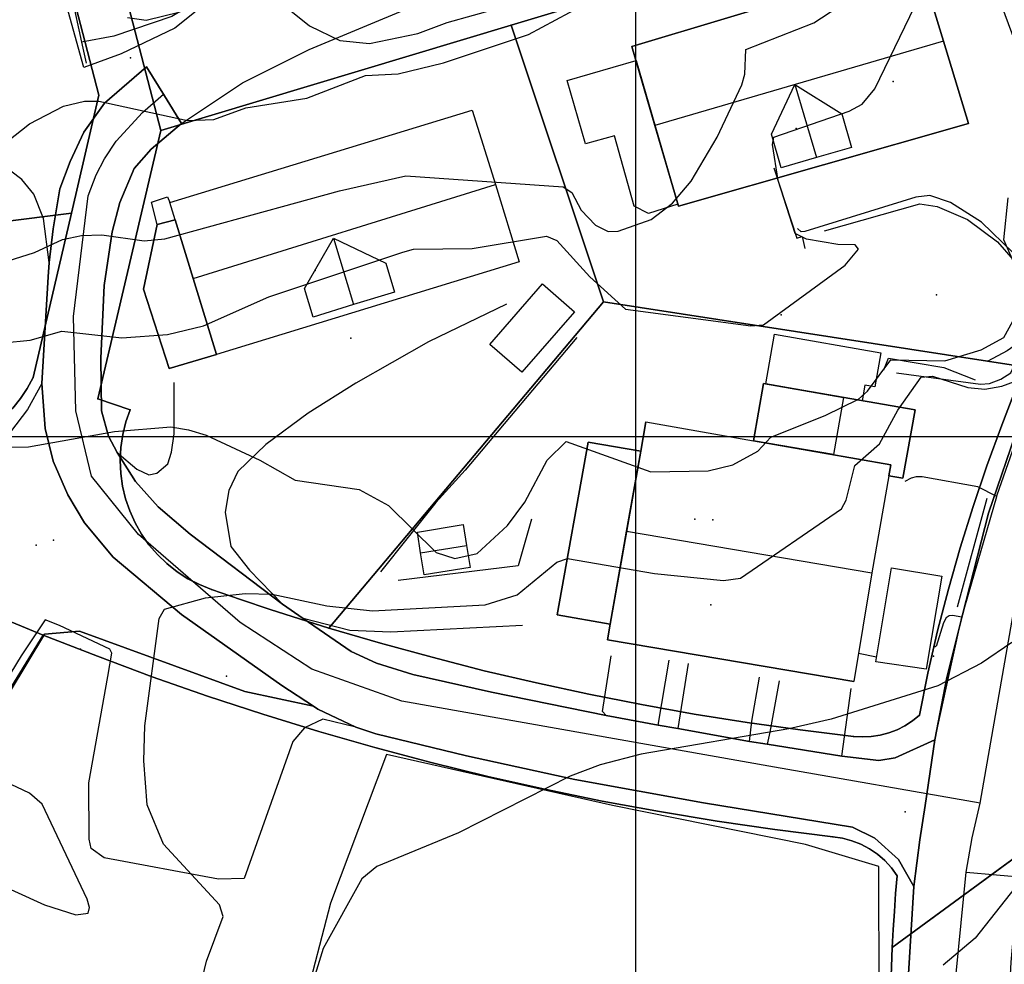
# Model space of a CAD drawing. Header units: inches. Extents: x 92347800 to 92626375, y 1600225090 to 1600386582.
# Tile 4 of 12: x 92413800 to 92471690, y 1600268986 to 1600324505. Entities that reach past the tile are written whole.
import ezdxf

# ---------------------------------------------------------------- set-up
doc = ezdxf.new("R2010")
doc.units = ezdxf.units.IN
doc.header["$MEASUREMENT"] = 0
for name, color, linetype in [('Adresse', 10, 'Continuous'), ('AnnenBygning', 10, 'Continuous'), ('AnnetVegarealAvgrensning', 10, 'Continuous'), ('ArealressursFlate', 10, 'Continuous'), ('ArealressursGrense', 10, 'Continuous'), ('Bygning', 10, 'Continuous'), ('Bygningsdelelinje', 10, 'Continuous'), ('Bygningslinje', 10, 'Continuous'), ('Eiendomsgrense', 10, 'Continuous'), ('elveg20_v_kartverket_255_veglenke', 10, 'Continuous'), ('Flaggstang', 10, 'Continuous'), ('Gidtekst', 10, 'Continuous'), ('Gjerde', 10, 'Continuous'), ('Hekk', 10, 'Continuous'), ('HøydeKurve', 10, 'Continuous'), ('Kumlokk', 10, 'Continuous'), ('Mast', 10, 'Continuous'), ('MurLoddrett', 10, 'Continuous'), ('Mønelinje', 10, 'Continuous'), ('Rutenett', 10, 'Continuous'), ('Skap', 10, 'Continuous'), ('SportIdrettPlass', 10, 'Continuous'), ('Takkant', 10, 'Continuous'), ('Takoverbygg', 10, 'Continuous'), ('TakoverbyggKant', 10, 'Continuous'), ('Taksprang', 10, 'Continuous'), ('TaksprangBunn', 10, 'Continuous'), ('Teig', 10, 'Continuous'), ('Teiggrensepunkt', 10, 'Continuous'), ('TrappBygg', 10, 'Continuous'), ('VegAnnenAvgrensning', 10, 'Continuous'), ('Vegdekkekant', 10, 'Continuous'), ('VegFiktivGrense', 10, 'Continuous'), ('VegKjørende', 10, 'Continuous'), ('Veranda', 10, 'Continuous')]:
    doc.layers.add(name, color=color, linetype=linetype)

# ---------------------------------------------------------------- blocks, each defined once
blk = doc.blocks.new('Alle data_NTM 10_NN2000_FeatureWriter_5_0_FMEBLOCK1')
at = {"layer": 'ArealressursFlate'}
for points in [[(-15660, -11590), (-15320, -8850), (-15010, -6840), (-14440, -2980), (-13720, 700), (-12810, 4370), (-11280, 10350), (-9450, 15690), (-8260, 18740), (-7900, 19680), (-6830, 22370), (-5140, 26540), (-2580, 33120), (-1180, 36700), (80, 39050), (360, 39580), (1370, 40610), (3270, 42050), (4370, 42660), (5980, 43350), (8180, 43830), (10180, 43960), (12460, 43680), (14220, 43270), (16770, 41490), (18820, 40060), (19490, 39340), (20280, 38000), (20940, 36820), (21430, 35390), (21730, 33680), (21910, 32150), (21820, 30490), (21580, 28990), (20990, 27270), (20510, 26260), (19800, 25130), (19060, 24250), (18080, 23210), (17050, 22340), (16010, 21670), (14540, 20920), (10630, 19330), (1670, 15830), (-310, 14950), (-2750, 12940), (-4580, 10660), (-5360, 8990), (-7350, 1610), (-9020, -7230), (-9540, -11340), (-9580, -11620), (-9970, -16030), (-10220, -20940), (-10170, -26600), (-10040, -29630), (-9200, -33900), (-8360, -36470), (-6120, -40440), (-5370, -41360), (-4630, -41930), (-3690, -42360), (-21910, -43960), (-20690, -43270), (-19520, -42530), (-18000, -40990), (-16140, -38570), (-15430, -36560), (-15170, -34690), (-15390, -33300), (-16090, -26740), (-16140, -21500), (-15980, -16730)], [(1070, 24290), (1470, 23470), (1940, 23080), (2280, 22980), (2960, 22990), (3560, 23050), (6430, 24100), (11420, 26160), (13770, 27260), (15190, 28880), (15890, 30650), (15980, 32130), (15870, 33580), (15390, 34710), (14430, 36080), (13420, 36970), (12120, 37690), (10560, 38060), (8990, 38040), (7520, 37490), (6350, 36900), (5330, 36080), (4530, 34910), (2910, 30340), (1210, 25800), (930, 24860)]]:
    blk.add_lwpolyline(points, close=True, dxfattribs=at)
blk = doc.blocks.new('Alle data_NTM 10_NN2000_FeatureWriter_5_0_FMEBLOCK2')
at = {"layer": 'VegKjørende'}
for points in [[(80, 39050, 111030), (360, 39580, 111040), (1370, 40610, 111050), (3270, 42050, 111100), (4370, 42660, 111150), (5980, 43350, 111180), (8180, 43830, 111180), (10180, 43960, 111180), (12460, 43680, 111280), (14220, 43270, 111290), (16770, 41490, 111240), (18820, 40060, 111220), (19490, 39340, 111220), (20280, 38000, 111170), (20940, 36820, 111130), (21430, 35390, 111110), (21730, 33680, 111050), (21910, 32150, 111030), (21820, 30490, 111010), (21580, 28990, 110990), (20990, 27270, 110950), (20510, 26260, 110830), (19800, 25130, 110780), (19060, 24250, 110780), (18080, 23210, 110740), (17050, 22340, 110720), (16010, 21670, 110700), (14540, 20920, 110540), (10630, 19330, 110240), (1670, 15830, 109750), (-310, 14950, 109650), (-2750, 12940, 109390), (-4580, 10660, 109340), (-5360, 8990, 109230), (-7350, 1610, 108840), (-9020, -7230, 108260), (-9540, -11340, 108060), (-9580, -11620, 108050), (-9970, -16030, 107910), (-10220, -20940, 107600), (-10170, -26600, 107250), (-10040, -29630, 107160), (-9200, -33900, 106980), (-8360, -36470, 106730), (-6120, -40440, 106510), (-5370, -41360, 106470), (-4630, -41930, 106440), (-3690, -42360, 106440), (-21910, -43960, 107560), (-20690, -43270, 107350), (-19520, -42530, 107280), (-18000, -40990, 107280), (-16140, -38570, 107090), (-15430, -36560, 107200), (-15170, -34690, 107240), (-15390, -33300, 107290), (-16090, -26740, 107530), (-16140, -21500, 107760), (-15980, -16730, 108150), (-15660, -11590, 108370), (-15320, -8850, 108410), (-15010, -6840, 108460), (-14440, -2980, 108550), (-13410, 1680, 108870), (-12850, 4240, 109170), (-10790, 11330, 109520), (-10770, 11420, 109520), (-7820, 19850, 109940), (-4250, 29410, 110410), (-1140, 36680, 110930)], [(1070, 24290, 109840), (1470, 23470, 109830), (1940, 23080, 109830), (2280, 22980, 109830), (2960, 22990, 109830), (3560, 23050, 109840), (6430, 24100, 110000), (11420, 26160, 110440), (13770, 27260, 110500), (15190, 28880, 110730), (15890, 30650, 110810), (15980, 32130, 110860), (15870, 33580, 110940), (15390, 34710, 110960), (14430, 36080, 111060), (13420, 36970, 111060), (12120, 37690, 111060), (10560, 38060, 111020), (8990, 38040, 111000), (7520, 37490, 110920), (6350, 36900, 110920), (5330, 36080, 110920), (4530, 34910, 110730), (2910, 30340, 110380), (1210, 25800, 110050), (930, 24860, 110010)]]:
    blk.add_polyline3d(points, close=True, dxfattribs=at)

msp = doc.modelspace()

# ---------------------------------------------------------------- linework, layer by layer
at = {"layer": 'Adresse'}
for p in [(92465156, 1600320873), (92431175, 1600309761), (92454546, 1600295105), (92454429, 1600290105)]:
    msp.add_point(p, dxfattribs=at)
at = {"layer": 'AnnenBygning'}
for points in [[(92443320, 1600303780, 113350), (92441440, 1600305420, 113950), (92444530, 1600308980, 113950), (92446410, 1600307330, 113350)], [(92437370, 1600293170, 113380), (92437180, 1600294380, 112700), (92439870, 1600294830, 112700), (92440070, 1600293600, 113380), (92440280, 1600292310, 112700), (92437580, 1600291870, 112700)], [(92464140, 1600286770, 111960), (92465060, 1600292290, 111960), (92468010, 1600291790, 111260), (92467100, 1600286340, 111260)]]:
    msp.add_polyline3d(points, close=True, dxfattribs=at)
at = {"layer": 'AnnetVegarealAvgrensning'}
for p, q in [((92451340, 1600283050, 109060), (92451990, 1600286870, 109160)), ((92453100, 1600286660, 109160), (92452490, 1600282840, 109050)), ((92462140, 1600281220, 108910), (92462690, 1600285190, 109170))]:
    msp.add_line(p, q, dxfattribs=at)
for points in [[(92423310, 1600318400, 114210), (92426900, 1600320790, 114690), (92430810, 1600322760, 115220), (92436900, 1600325280, 115680), (92443400, 1600327990, 116130), (92446160, 1600329150, 116130)], [(92427070, 1600327340, 114960), (92422930, 1600324010, 114350), (92419770, 1600322500, 114240), (92417580, 1600321700, 114050), (92416650, 1600325010, 114280)], [(92415530, 1600310240, 112730), (92415190, 1600312830, 113250), (92414630, 1600314260, 113460), (92413920, 1600315110, 113580), (92412620, 1600316090, 113870), (92411230, 1600316670, 114070), (92409790, 1600316910, 114220), (92406760, 1600316950, 114520), (92404860, 1600317170, 114570), (92402660, 1600317500, 114620), (92400830, 1600318060, 114610), (92399340, 1600318740, 114670), (92398420, 1600319350, 114760), (92398080, 1600319730, 114770), (92397820, 1600320430, 114780)], [(92465360, 1600303750, 109850), (92470290, 1600303080, 109820), (92470820, 1600303120, 109860), (92471480, 1600303370, 109880), (92472070, 1600303740, 109890), (92473200, 1600306220, 110140), (92473260, 1600308120, 110300), (92472800, 1600309770, 110420), (92472210, 1600310800, 110520), (92470340, 1600312610, 111010), (92468520, 1600313760, 111210), (92467320, 1600314170, 111330), (92466480, 1600314070, 111380), (92459960, 1600312050, 111460), (92459750, 1600312040, 111450), (92459540, 1600312240, 111450)], [(92442420, 1600307790, 111500), (92437840, 1600305570, 111440), (92433570, 1600303140, 111380), (92430770, 1600301380, 111200), (92428280, 1600299540, 111040), (92426630, 1600297950, 110840), (92426100, 1600296840, 110640), (92425880, 1600295560, 110440), (92426220, 1600293550, 110220), (92427320, 1600292160, 110110), (92429260, 1600290160, 109880)], [(92415110, 1600303130, 111480), (92414260, 1600301600, 111210), (92413260, 1600300280, 111000), (92412500, 1600302390, 111320), (92411870, 1600304230, 111460)], [(92419540, 1600299070, 110830), (92420680, 1600298090, 110620), (92421400, 1600297760, 110650), (92421870, 1600297850, 110700), (92422510, 1600298400, 110790), (92422720, 1600299080, 110850), (92422890, 1600300170, 111000), (92422890, 1600303190, 111460)], [(92471250, 1600296480, 109520), (92470130, 1600297040, 109490), (92466860, 1600297640, 109490), (92466500, 1600297640, 109480), (92466210, 1600297560, 109470), (92465840, 1600297370, 109470)], [(92469190, 1600289390, 109170), (92468640, 1600289490, 109190), (92468450, 1600289460, 109180), (92468270, 1600289340, 109180), (92468110, 1600289050, 109170), (92467690, 1600287670, 109080)], [(92415290, 1600289230, 110170), (92413880, 1600287120, 110500), (92409010, 1600279120, 110970)], [(92417870, 1600279660, 109950), (92418990, 1600285910, 109960), (92419210, 1600287280, 109950), (92419100, 1600287510, 109970), (92416150, 1600288900, 110120), (92415290, 1600289230, 110170)], [(92443360, 1600288890, 109370), (92435630, 1600288510, 109460), (92433220, 1600288610, 109640), (92430470, 1600289320, 109790)], [(92448290, 1600283610, 109170), (92448060, 1600283850, 109170), (92448570, 1600287110, 109160)], [(92456710, 1600282080, 108970), (92456840, 1600283280, 109010), (92457290, 1600285870, 109200)], [(92458460, 1600285650, 109210), (92457900, 1600282630, 109010), (92457750, 1600281930, 108960)], [(92433570, 1600282930, 109400), (92431630, 1600283390, 109430), (92430550, 1600282880, 109540), (92429850, 1600282080, 109560), (92426990, 1600274030, 109840)], [(92426990, 1600274030, 109840), (92425480, 1600273980, 110040), (92418760, 1600275240, 109970), (92418010, 1600275790, 109980), (92417890, 1600276340, 109980), (92417870, 1600279660, 109950)]]:
    msp.add_polyline3d(points, dxfattribs=at)
at = {"layer": 'ArealressursFlate'}
for points in [[(92472590, 1600300840), (92470760, 1600295500), (92469230, 1600289520), (92468320, 1600285850), (92467600, 1600282170), (92465270, 1600281130), (92464310, 1600280960), (92462140, 1600281220), (92457750, 1600281930), (92456710, 1600282080), (92452490, 1600282840), (92451340, 1600283050), (92448290, 1600283610), (92441540, 1600284980), (92436920, 1600286010), (92434780, 1600286680), (92433290, 1600287380), (92430470, 1600289320), (92429260, 1600290160), (92423820, 1600294270), (92421940, 1600295880), (92420600, 1600297370), (92419540, 1600299070), (92419030, 1600300020), (92418610, 1600301510), (92418570, 1600304620), (92418770, 1600308890), (92419230, 1600312030), (92419680, 1600313770), (92420540, 1600315750), (92421530, 1600316890), (92423310, 1600318400), (92422310, 1600320030), (92421260, 1600321730), (92418780, 1600319600), (92417580, 1600317890), (92416760, 1600316180), (92416160, 1600314560), (92415760, 1600312220), (92415530, 1600310240), (92415480, 1600309390), (92415110, 1600303130), (92415300, 1600300470), (92415770, 1600298550), (92416640, 1600296580), (92417610, 1600294940), (92419290, 1600292910), (92423310, 1600289540), (92429220, 1600285380), (92431070, 1600284160), (92427040, 1600285010), (92417310, 1600288560), (92415250, 1600288390), (92407220, 1600275090)], [(92407220, 1600275090), (92415250, 1600288390), (92417310, 1600288560), (92427040, 1600285010), (92431070, 1600284160), (92431330, 1600283980), (92433570, 1600282930), (92434730, 1600282540), (92440060, 1600281230), (92446440, 1600279840), (92454010, 1600278480), (92462770, 1600277050), (92464080, 1600276390), (92465470, 1600275140), (92466380, 1600273560), (92466060, 1600268420)]]:
    msp.add_lwpolyline(points, dxfattribs=at)
msp.add_lwpolyline([(92433570, 1600282930), (92431330, 1600283980), (92431070, 1600284160), (92429220, 1600285380), (92423310, 1600289540), (92419290, 1600292910), (92417610, 1600294940), (92416640, 1600296580), (92415770, 1600298550), (92415300, 1600300470), (92415110, 1600303130), (92415480, 1600309390), (92415530, 1600310240), (92415760, 1600312220), (92416160, 1600314560), (92416760, 1600316180), (92417580, 1600317890), (92418780, 1600319600), (92421260, 1600321730), (92422310, 1600320030), (92423310, 1600318400), (92421530, 1600316890), (92420540, 1600315750), (92419680, 1600313770), (92419230, 1600312030), (92418770, 1600308890), (92418570, 1600304620), (92418610, 1600301510), (92419030, 1600300020), (92419540, 1600299070), (92420600, 1600297370), (92421940, 1600295880), (92423820, 1600294270), (92429260, 1600290160), (92430470, 1600289320), (92433290, 1600287380), (92434780, 1600286680), (92436920, 1600286010), (92441540, 1600284980), (92448290, 1600283610), (92451340, 1600283050), (92452490, 1600282840), (92456710, 1600282080), (92457750, 1600281930), (92462140, 1600281220), (92464310, 1600280960), (92465270, 1600281130), (92467600, 1600282170), (92467030, 1600278310), (92466720, 1600276300), (92466380, 1600273560), (92465470, 1600275140), (92464080, 1600276390), (92462770, 1600277050), (92454010, 1600278480), (92446440, 1600279840), (92440060, 1600281230), (92434730, 1600282540)], close=True, dxfattribs=at)
at = {"layer": 'ArealressursGrense'}
for p, q in [((92429260, 1600290160), (92430470, 1600289320)), ((92448290, 1600283610), (92451340, 1600283050)), ((92452490, 1600282840), (92451340, 1600283050)), ((92452490, 1600282840), (92456710, 1600282080)), ((92457750, 1600281930), (92456710, 1600282080)), ((92457750, 1600281930), (92462140, 1600281220))]:
    msp.add_line(p, q, dxfattribs=at)
for points in [[(92423310, 1600318400), (92422310, 1600320030), (92421260, 1600321730), (92418780, 1600319600), (92417580, 1600317890), (92416760, 1600316180), (92416160, 1600314560), (92415760, 1600312220), (92415530, 1600310240)], [(92419540, 1600299070), (92419030, 1600300020), (92418610, 1600301510), (92418570, 1600304620), (92418770, 1600308890), (92419230, 1600312030), (92419680, 1600313770), (92420540, 1600315750), (92421530, 1600316890), (92423310, 1600318400)], [(92415110, 1600303130), (92415480, 1600309390), (92415530, 1600310240)], [(92473780, 1600303890), (92472590, 1600300840), (92470760, 1600295500), (92469230, 1600289520), (92468320, 1600285850), (92467600, 1600282170)], [(92431070, 1600284160), (92429220, 1600285380), (92423310, 1600289540), (92419290, 1600292910), (92417610, 1600294940), (92416640, 1600296580), (92415770, 1600298550), (92415300, 1600300470), (92415110, 1600303130)], [(92429260, 1600290160), (92423820, 1600294270), (92421940, 1600295880), (92420600, 1600297370), (92419540, 1600299070)], [(92448290, 1600283610), (92441540, 1600284980), (92436920, 1600286010), (92434780, 1600286680), (92433290, 1600287380), (92430470, 1600289320)], [(92394880, 1600255930), (92399050, 1600261540), (92407220, 1600275090), (92415250, 1600288390), (92417310, 1600288560)], [(92431070, 1600284160), (92427040, 1600285010), (92417310, 1600288560)], [(92433570, 1600282930), (92431330, 1600283980), (92431070, 1600284160)], [(92433570, 1600282930), (92434730, 1600282540), (92440060, 1600281230), (92446440, 1600279840), (92454010, 1600278480), (92462770, 1600277050), (92464080, 1600276390), (92465470, 1600275140), (92466380, 1600273560)], [(92467600, 1600282170), (92465270, 1600281130), (92464310, 1600280960), (92462140, 1600281220)], [(92467600, 1600282170), (92467030, 1600278310), (92466720, 1600276300), (92466380, 1600273560)], [(92466380, 1600273560), (92466060, 1600268420), (92465900, 1600263650), (92465950, 1600258410), (92466650, 1600251850), (92466870, 1600250460), (92466610, 1600248590), (92465900, 1600246580)]]:
    msp.add_lwpolyline(points, dxfattribs=at)
at = {"layer": 'Bygning'}
for points in [[(92452530, 1600313540, 117240), (92451150, 1600318280, 120640), (92449790, 1600322920, 117330), (92466660, 1600328010, 117280), (92468110, 1600323240, 120710), (92469580, 1600318400, 117210)], [(92425380, 1600304830, 114570), (92422940, 1600312750, 114430), (92422620, 1600313760, 117280), (92440400, 1600319190, 117290), (92441770, 1600314820, 120520), (92443170, 1600310280, 117150)], [(92425380, 1600304830, 114570), (92422590, 1600304000, 114450), (92421080, 1600308670, 114430), (92421880, 1600312460, 114430), (92422940, 1600312750, 114430)], [(92456950, 1600299760, 111960), (92457530, 1600303120, 111960), (92466440, 1600301570, 111960), (92465730, 1600297550, 111960), (92464900, 1600297690, 111960), (92465020, 1600298350, 114730)], [(92456950, 1600299760, 114730), (92465020, 1600298350, 114730), (92464900, 1600297690, 115110), (92463910, 1600291990, 118390), (92462840, 1600285610, 114910), (92448350, 1600288060, 114910), (92448510, 1600288970, 115410), (92450320, 1600299140, 112250), (92450620, 1600300860, 114730)], [(92448510, 1600288970, 112280), (92445410, 1600289530, 112390), (92447220, 1600299680, 112420), (92450320, 1600299140, 112250)]]:
    msp.add_polyline3d(points, close=True, dxfattribs=at)
at = {"layer": 'Bygningsdelelinje'}
for p, q in [((92425380, 1600304830, 114570), (92422940, 1600312750, 114430)), ((92448510, 1600288970, 112280), (92450320, 1600299140, 112250))]:
    msp.add_line(p, q, dxfattribs=at)
msp.add_polyline3d([(92456950, 1600299760, 114730), (92465020, 1600298350, 114730), (92464900, 1600297690, 115110)], dxfattribs=at)
at = {"layer": 'Bygningslinje'}
for points in [[(92459380, 1600320690, 120670), (92462130, 1600318970, 119010), (92462700, 1600317000, 119010), (92460650, 1600316400, 120670), (92458580, 1600315790, 119000), (92458000, 1600317770, 119000), (92459380, 1600320690, 120670)], [(92432250, 1600311660, 120390), (92435320, 1600310190, 118780), (92435830, 1600308490, 118780), (92433420, 1600307760, 120390), (92431050, 1600307020, 118800), (92430540, 1600308710, 118800), (92432250, 1600311660, 120390)]]:
    msp.add_polyline3d(points, dxfattribs=at)
at = {"layer": 'Eiendomsgrense'}
for p, q in [((92415290, 1600344140), (92422100, 1600318000)), ((92418460, 1600320060), (92412420, 1600343270)), ((92442690, 1600324180), (92447000, 1600325470)), ((92442690, 1600324180), (92422100, 1600318000)), ((92448130, 1600307920), (92442690, 1600324180)), ((92418460, 1600320060), (92416850, 1600313140)), ((92422100, 1600318000), (92418390, 1600302220)), ((92416850, 1600313140), (92404020, 1600311530)), ((92416850, 1600313140), (92414600, 1600303470)), ((92431980, 1600288750), (92448130, 1600307920)), ((92448130, 1600307920), (92472860, 1600304100)), ((92471540, 1600300670), (92472860, 1600304100)), ((92418390, 1600302220), (92420300, 1600301580)), ((92415180, 1600288340), (92396560, 1600258060)), ((92475710, 1600277760), (92465100, 1600269980))]:
    msp.add_line(p, q, dxfattribs=at)
for points in [[(92405490, 1600299280), (92406200, 1600299130), (92406920, 1600299050), (92407640, 1600299040), (92408360, 1600299090), (92409070, 1600299200), (92409770, 1600299390), (92410460, 1600299630), (92411100, 1600299920), (92411730, 1600300290), (92412320, 1600300700), (92412870, 1600301160), (92413390, 1600301680), (92413840, 1600302240), (92414240, 1600302830), (92414600, 1600303470)], [(92420300, 1600301580), (92420040, 1600300870), (92419860, 1600300120), (92419750, 1600299360), (92419710, 1600298600), (92419740, 1600297840), (92419840, 1600297090), (92420020, 1600296340), (92420270, 1600295630), (92420580, 1600294930), (92420970, 1600294270), (92421400, 1600293640), (92421900, 1600293070), (92422450, 1600292540), (92423050, 1600292060), (92423690, 1600291650), (92424370, 1600291300), (92425070, 1600291010)], [(92466710, 1600283620), (92467200, 1600286100), (92467770, 1600288580), (92468400, 1600291040), (92469100, 1600293470), (92469850, 1600295900), (92470660, 1600298290), (92471540, 1600300670)], [(92425070, 1600291010), (92426790, 1600290420), (92428520, 1600289840), (92430250, 1600289290), (92431980, 1600288750)], [(92415180, 1600288340), (92413340, 1600289100), (92411500, 1600289880)], [(92461610, 1600276480), (92458200, 1600276910), (92454800, 1600277400), (92451410, 1600277960), (92448040, 1600278580), (92444680, 1600279270), (92441330, 1600280030), (92437990, 1600280840), (92434680, 1600281720), (92431380, 1600282670), (92428090, 1600283680), (92424840, 1600284750), (92421590, 1600285890), (92418380, 1600287090), (92415180, 1600288340)], [(92431980, 1600288750), (92435010, 1600287860), (92438050, 1600287030), (92441110, 1600286240), (92444180, 1600285520), (92447260, 1600284860), (92450350, 1600284250), (92453460, 1600283690), (92456570, 1600283200), (92459690, 1600282770), (92462820, 1600282380)], [(92462820, 1600282380), (92463340, 1600282350), (92463870, 1600282380), (92464390, 1600282460), (92464900, 1600282600), (92465390, 1600282770), (92465850, 1600283010), (92466300, 1600283290), (92466710, 1600283620)], [(92465390, 1600274190), (92465060, 1600274660), (92464670, 1600275080), (92464240, 1600275460), (92463770, 1600275780), (92463260, 1600276040), (92462730, 1600276250), (92462170, 1600276400), (92461610, 1600276480)], [(92465100, 1600269980), (92465150, 1600271030), (92465230, 1600272090), (92465300, 1600273140), (92465390, 1600274190)], [(92465100, 1600269980), (92465010, 1600267730), (92464990, 1600265490), (92465010, 1600263240), (92465080, 1600261000), (92465200, 1600258750)]]:
    msp.add_lwpolyline(points, dxfattribs=at)
at = {"layer": 'elveg20_v_kartverket_255_veglenke'}
msp.add_line((92469450, 1600274393, 108939), (92473431, 1600274052, 108940), dxfattribs=at)
for points in [[(92418298, 1600315385, 113470), (92418781, 1600316335, 113680), (92419466, 1600317369, 113860), (92421025, 1600319044, 114050), (92422252, 1600320126, 114240)], [(92470267, 1600278456, 109240), (92458179, 1600280581, 108700), (92436265, 1600284446, 109350), (92430976, 1600286331, 109500), (92426758, 1600289081, 109750), (92420785, 1600294254, 110350), (92418023, 1600297671, 110700), (92417104, 1600301515, 111200), (92416963, 1600307062, 112150), (92417820, 1600314156, 113300), (92418298, 1600315385, 113470)], [(92470267, 1600278456, 109240), (92472338, 1600290331, 110039), (92473317, 1600293507, 110239), (92475924, 1600300605, 110639), (92476951, 1600301680, 110739)], [(92469450, 1600274393, 108939), (92469809, 1600276423, 109039), (92470267, 1600278456, 109240)], [(92470055, 1600246003, 107120), (92469411, 1600250738, 107939), (92468716, 1600260611, 108339), (92468867, 1600268439, 108839), (92469450, 1600274393, 108939)]]:
    msp.add_polyline3d(points, dxfattribs=at)
at = {"layer": 'Flaggstang'}
msp.add_point((92467700, 1600308330, 120670), dxfattribs=at)
at = {"layer": 'Gidtekst'}
for p in [(92459456, 1600318118), (92433263, 1600305793), (92453497, 1600295143)]:
    msp.add_point(p, dxfattribs=at)
at = {"layer": 'Gjerde'}
msp.add_line((92463120, 1600287280, 110020), (92464180, 1600287060, 110020), dxfattribs=at)
at = {"layer": 'Hekk'}
msp.add_line((92468940, 1600289990, 109780), (92470680, 1600296390, 109930), dxfattribs=at)
for points in [[(92446560, 1600305820, 112410), (92439990, 1600298030, 112160), (92438270, 1600296130, 111770), (92435020, 1600292060, 111450)], [(92443890, 1600295140, 112550), (92443100, 1600292400, 112330), (92436050, 1600291540, 112150)]]:
    msp.add_polyline3d(points, dxfattribs=at)
at = {"layer": 'HøydeKurve'}
for points in [[(92412360, 1600310100, 113000), (92414680, 1600310830, 113000), (92416320, 1600311590, 113000), (92417440, 1600311830, 113000), (92418620, 1600311860, 113000), (92421120, 1600311500, 113000), (92422340, 1600311620, 113000), (92432610, 1600314450, 113000), (92436510, 1600315320, 113000), (92445750, 1600314690, 113000), (92446270, 1600314350, 113000), (92446820, 1600313320, 113000), (92447650, 1600312430, 113000), (92448390, 1600312050, 113000), (92448990, 1600312080, 113000), (92450920, 1600312770, 113000), (92452190, 1600313730, 113000), (92453280, 1600315020, 113000), (92454800, 1600317600, 113000), (92456260, 1600320680, 113000), (92456440, 1600321310, 113000), (92456490, 1600322760, 113000), (92460500, 1600324330, 113000), (92464280, 1600326810, 113000)], [(92412820, 1600305520, 112000), (92414420, 1600305670, 112000), (92416280, 1600306200, 112000), (92419810, 1600305800, 112000), (92422490, 1600306000, 112000), (92424600, 1600306510, 112000), (92428440, 1600308220, 112000), (92436320, 1600310840, 112000), (92436960, 1600311010, 112000), (92440410, 1600311060, 112000), (92444770, 1600311790, 112000), (92445380, 1600311530, 112000), (92447320, 1600309390, 112000), (92449410, 1600307500, 112000), (92456780, 1600306510, 112000), (92457540, 1600306580, 112000), (92462340, 1600310070, 112000), (92463120, 1600311020, 112000), (92462920, 1600311280, 112000), (92461900, 1600311290, 112000), (92460050, 1600311600, 112000), (92459400, 1600311940, 112000), (92458400, 1600315050, 112000), (92458060, 1600317170, 112000), (92458130, 1600317600, 112000), (92462570, 1600319120, 112000), (92463330, 1600319540, 112000), (92464080, 1600320450, 112000), (92466720, 1600325930, 112000)], [(92428180, 1600326290, 115000), (92430840, 1600324150, 115000), (92432620, 1600323280, 115000), (92434360, 1600323110, 115000), (92437210, 1600323690, 115000), (92438940, 1600324350, 115000), (92443580, 1600325640, 115000)], [(92413060, 1600317340, 114000), (92414380, 1600318390, 114000), (92416380, 1600319430, 114000), (92417620, 1600319720, 114000), (92418450, 1600319710, 114000), (92423670, 1600318580, 114000), (92425210, 1600318630, 114000), (92427100, 1600319320, 114000), (92430680, 1600319900, 114000), (92434130, 1600321220, 114000), (92436060, 1600321320, 114000), (92438720, 1600321960, 114000), (92443710, 1600323630, 114000), (92447730, 1600325800, 114000)], [(92420140, 1600324630, 115000), (92421230, 1600324470, 115000), (92423240, 1600324970, 115000)], [(92472530, 1600309600, 111000), (92471670, 1600311570, 111000), (92471910, 1600314030, 111000)], [(92411480, 1600299370, 111000), (92414320, 1600299400, 111000), (92419380, 1600300310, 111000), (92422680, 1600300570, 111000), (92423720, 1600300400, 111000), (92424760, 1600300080, 111000), (92427910, 1600298620, 111000), (92429990, 1600297450, 111000), (92433750, 1600296890, 111000), (92435490, 1600295950, 111000), (92438290, 1600293190, 111000), (92439380, 1600292830, 111000), (92440700, 1600293140, 111000), (92442490, 1600294770, 111000), (92443490, 1600296150, 111000), (92444820, 1600298620, 111000), (92445920, 1600299710, 111000), (92450900, 1600297930, 111000), (92454280, 1600297990, 111000), (92455730, 1600298350, 111000), (92457190, 1600299150, 111000), (92457960, 1600299970, 111000), (92461160, 1600301240, 111000), (92463120, 1600302210, 111000), (92463640, 1600302680, 111000), (92465020, 1600304520, 111000), (92468200, 1600304460, 111000), (92470320, 1600305100, 111000), (92471670, 1600305830, 111000), (92472200, 1600306790, 111000)], [(92424330, 1600267280, 110000), (92424780, 1600269170, 110000), (92425770, 1600271790, 110000), (92425540, 1600272480, 110000), (92422250, 1600276040, 110000), (92421300, 1600278360, 110000), (92421100, 1600280950, 110000), (92421150, 1600283000, 110000), (92422000, 1600289320, 110000), (92422320, 1600289860, 110000), (92424720, 1600290520, 110000), (92427060, 1600290780, 110000), (92428640, 1600290740, 110000), (92431850, 1600290060, 110000), (92434540, 1600289760, 110000), (92441160, 1600290120, 110000), (92443050, 1600290700, 110000), (92445380, 1600292620, 110000), (92446000, 1600292840, 110000), (92451120, 1600291950, 110000), (92455180, 1600291550, 110000), (92456180, 1600291680, 110000), (92462110, 1600295750, 110000), (92462390, 1600296270, 110000), (92462900, 1600298310, 110000), (92464350, 1600299570, 110000), (92465420, 1600301560, 110000), (92466800, 1600303490, 110000), (92467470, 1600303560, 110000), (92469540, 1600302880, 110000), (92470540, 1600302790, 110000), (92471540, 1600302970, 110000), (92473930, 1600303840, 110000)], [(92472130, 1600287900, 109000), (92470340, 1600286690, 109000), (92467780, 1600285350, 109000), (92461510, 1600283390, 109000), (92459020, 1600282820, 109000), (92450340, 1600281340, 109000), (92447920, 1600280700, 109000), (92446170, 1600280040, 109000), (92439600, 1600276720, 109000), (92434790, 1600274740, 109000), (92433920, 1600274010, 109000), (92431640, 1600269910, 109000), (92429780, 1600263870, 109000)], [(92411920, 1600273990, 111000), (92415250, 1600272490, 111000), (92417100, 1600271890, 111000), (92417820, 1600271990, 111000), (92417910, 1600272330, 111000), (92417770, 1600272820, 111000), (92415130, 1600278390, 111000), (92414380, 1600279050, 111000), (92411460, 1600280410, 111000)], [(92473210, 1600274620, 108000), (92469980, 1600270530, 108000), (92468100, 1600268930, 108000)]]:
    msp.add_polyline3d(points, dxfattribs=at)
at = {"layer": 'Kumlokk'}
for p in [(92420320, 1600322260, 114060), (92458570, 1600307160, 111930), (92414770, 1600293620, 110440), (92415790, 1600293910, 110410), (92425950, 1600285930, 109700), (92465860, 1600277940, 108500)]:
    msp.add_point(p, dxfattribs=at)
at = {"layer": 'Mast'}
msp.add_point((92467630, 1600287670, 109230), dxfattribs=at)
at = {"layer": 'MurLoddrett'}
for p, q in [((92416710, 1600326500, 115640), (92417430, 1600323180, 115630)), ((92417430, 1600323180, 115630), (92417700, 1600321950, 115630))]:
    msp.add_line(p, q, dxfattribs=at)
for points in [[(92427850, 1600333490, 116490), (92427890, 1600332400, 116480), (92427750, 1600330640, 116430), (92427270, 1600328370, 116310), (92426850, 1600327660, 115880), (92425430, 1600326310, 115540), (92422750, 1600324700, 115420), (92419330, 1600323540, 115220), (92417430, 1600323180, 115250)], [(92458130, 1600315790, 112380), (92459490, 1600311660, 112130), (92459800, 1600311770, 112130), (92459970, 1600311060, 112060)], [(92461110, 1600312090, 111970), (92466730, 1600313690, 111890), (92467740, 1600313520, 111830), (92469520, 1600312770, 111640), (92471290, 1600311450, 111400), (92472210, 1600310390, 111200), (92472670, 1600309480, 111130), (92473000, 1600308510, 111070), (92473090, 1600307450, 111020), (92473000, 1600306330, 110960), (92472510, 1600305500, 110910), (92471860, 1600305050, 110890), (92470720, 1600304430, 110780)], [(92464610, 1600303920, 111500), (92464890, 1600304610, 111520), (92468130, 1600304070, 111220), (92469980, 1600303330, 110340)]]:
    msp.add_polyline3d(points, dxfattribs=at)
at = {"layer": 'Mønelinje'}
for p, q in [((92468110, 1600323240, 120710), (92451150, 1600318280, 120640)), ((92459380, 1600320690, 120670), (92460650, 1600316400, 120670)), ((92424000, 1600309290, 120520), (92441770, 1600314820, 120520)), ((92432250, 1600311660, 120390), (92433420, 1600307760, 120390)), ((92449480, 1600294450, 118390), (92463910, 1600291990, 118390)), ((92437370, 1600293170, 113380), (92440070, 1600293600, 113380))]:
    msp.add_line(p, q, dxfattribs=at)
at = {"layer": 'Rutenett'}
for p, q in [((92450000, 1600386577), (92450000, 1600225094)), ((92347800, 1600300000), (92626349, 1600300000))]:
    msp.add_line(p, q, dxfattribs=at)
at = {"layer": 'Skap'}
for p in [(92417380, 1600287510, 110890), (92467530, 1600287090, 110070)]:
    msp.add_point(p, dxfattribs=at)
at = {"layer": 'SportIdrettPlass'}
msp.add_polyline3d([(92462260, 1600247560, 107370), (92463920, 1600247460, 107270), (92464170, 1600251520, 107300), (92463940, 1600258800, 107550), (92464340, 1600267140, 108060), (92464320, 1600274740, 108600), (92460000, 1600276030, 108730), (92448660, 1600278320, 108920), (92435370, 1600281320, 109220), (92432070, 1600272580, 108960), (92430520, 1600266620, 108890), (92428880, 1600260460, 108890), (92428200, 1600251390, 108890), (92430400, 1600251030, 108710), (92439300, 1600249590, 108480), (92449580, 1600248580, 107920), (92455480, 1600248290, 107550)], close=True, dxfattribs=at)
at = {"layer": 'Takkant'}
for q in [(92450320, 1600299140, 115720), (92456950, 1600299760, 114730)]:
    msp.add_line((92450620, 1600300860, 114730), q, dxfattribs=at)
for points in [[(92452530, 1600313540, 117240), (92469580, 1600318400, 117210), (92468110, 1600323240, 120710), (92466660, 1600328010, 117280), (92449790, 1600322920, 117330), (92451150, 1600318280, 120640), (92452530, 1600313540, 117240)], [(92422940, 1600312750, 118020), (92422620, 1600313760, 117280), (92440400, 1600319190, 117290), (92441770, 1600314820, 120520), (92443170, 1600310280, 117150), (92425380, 1600304830, 117370)], [(92425380, 1600304830, 114570), (92422590, 1600304000, 114450), (92421080, 1600308670, 114430), (92421880, 1600312460, 114430), (92422940, 1600312750, 114430)], [(92443320, 1600303780, 113350), (92441440, 1600305420, 113950), (92444530, 1600308980, 113950), (92446410, 1600307330, 113350), (92443320, 1600303780, 113350)], [(92464900, 1600297690, 111960), (92465730, 1600297550, 111960), (92466440, 1600301570, 111960), (92457530, 1600303120, 111960), (92456950, 1600299760, 111960)], [(92448510, 1600288970, 112280), (92445410, 1600289530, 112390), (92447220, 1600299680, 112420), (92450320, 1600299140, 112250)], [(92464900, 1600297690, 115110), (92463910, 1600291990, 118390), (92462840, 1600285610, 114910)], [(92437370, 1600293170, 113380), (92437180, 1600294380, 112700), (92439870, 1600294830, 112700), (92440070, 1600293600, 113380), (92440280, 1600292310, 112700), (92437580, 1600291870, 112700), (92437370, 1600293170, 113380)], [(92464140, 1600286770, 111960), (92465060, 1600292290, 111960), (92468010, 1600291790, 111260), (92467100, 1600286340, 111260), (92464140, 1600286770, 111960)], [(92448510, 1600288970, 115410), (92448350, 1600288060, 114910), (92462840, 1600285610, 114910)]]:
    msp.add_polyline3d(points, dxfattribs=at)
at = {"layer": 'Takoverbygg'}
msp.add_polyline3d([(92456950, 1600299760, 114730), (92457530, 1600303120, 114330), (92462240, 1600302300, 114330), (92461650, 1600298940, 114730)], close=True, dxfattribs=at)
at = {"layer": 'TakoverbyggKant'}
msp.add_polyline3d([(92456950, 1600299760, 114730), (92457530, 1600303120, 114330), (92462240, 1600302300, 114330), (92461650, 1600298940, 114730), (92456950, 1600299760, 114730)], dxfattribs=at)
at = {"layer": 'Taksprang'}
for p, q in [((92424000, 1600309290, 120520), (92422940, 1600312750, 118020)), ((92425380, 1600304830, 117370), (92424000, 1600309290, 120520)), ((92450320, 1600299140, 115720), (92449480, 1600294450, 118390)), ((92449480, 1600294450, 118390), (92448510, 1600288970, 115410))]:
    msp.add_line(p, q, dxfattribs=at)
msp.add_polyline3d([(92456950, 1600299760, 114730), (92465020, 1600298350, 114730), (92464900, 1600297690, 115110)], dxfattribs=at)
at = {"layer": 'TaksprangBunn'}
for p, q in [((92422940, 1600312750, 114430), (92425380, 1600304830, 114570)), ((92450320, 1600299140, 112250), (92448510, 1600288970, 112280))]:
    msp.add_line(p, q, dxfattribs=at)
msp.add_polyline3d([(92456950, 1600299760, 111960), (92457020, 1600299750, 111960), (92465020, 1600298350, 111960), (92464900, 1600297690, 111960)], dxfattribs=at)
at = {"layer": 'Teig'}
for points in [[(92447000, 1600325470), (92442690, 1600324180), (92422100, 1600318000), (92415290, 1600344140), (92439240, 1600351340)], [(92391500, 1600321080), (92373290, 1600323150), (92373820, 1600325060), (92374400, 1600326950), (92375050, 1600328830), (92375740, 1600330680), (92376500, 1600332500), (92378550, 1600336790), (92412420, 1600343270), (92418460, 1600320060), (92416850, 1600313140), (92404020, 1600311530)], [(92442690, 1600324180), (92447000, 1600325470), (92469030, 1600332080), (92475910, 1600313490), (92476170, 1600312760), (92472860, 1600304100), (92448130, 1600307920)], [(92420300, 1600301580), (92418390, 1600302220), (92422100, 1600318000), (92442690, 1600324180), (92448130, 1600307920), (92431980, 1600288750), (92430250, 1600289290), (92428520, 1600289840), (92426790, 1600290420), (92425070, 1600291010), (92424370, 1600291300), (92423690, 1600291650), (92423050, 1600292060), (92422450, 1600292540), (92421900, 1600293070), (92421400, 1600293640), (92420970, 1600294270), (92420580, 1600294930), (92420270, 1600295630), (92420020, 1600296340), (92419840, 1600297090), (92419740, 1600297840), (92419710, 1600298600), (92419750, 1600299360), (92419860, 1600300120), (92420040, 1600300870)], [(92462820, 1600282380), (92459690, 1600282770), (92456570, 1600283200), (92453460, 1600283690), (92450350, 1600284250), (92447260, 1600284860), (92444180, 1600285520), (92441110, 1600286240), (92438050, 1600287030), (92435010, 1600287860), (92431980, 1600288750), (92448130, 1600307920), (92472860, 1600304100), (92471540, 1600300670), (92470660, 1600298290), (92469850, 1600295900), (92469100, 1600293470), (92468400, 1600291040), (92467770, 1600288580), (92467200, 1600286100), (92466710, 1600283620), (92466300, 1600283290), (92465850, 1600283010), (92465390, 1600282770), (92464900, 1600282600), (92464390, 1600282460), (92463870, 1600282380), (92463340, 1600282350)], [(92376340, 1600286010), (92374710, 1600290520), (92399250, 1600293470), (92402830, 1600293890), (92411500, 1600289880), (92413340, 1600289100), (92415180, 1600288340), (92396560, 1600258060), (92389560, 1600264710), (92383610, 1600271840), (92378960, 1600279780)]]:
    msp.add_lwpolyline(points, close=True, dxfattribs=at)
for points in [[(92415290, 1600344140), (92422100, 1600318000), (92418390, 1600302220), (92420300, 1600301580), (92420040, 1600300870), (92419860, 1600300120), (92419750, 1600299360), (92419710, 1600298600), (92419740, 1600297840), (92419840, 1600297090), (92420020, 1600296340), (92420270, 1600295630), (92420580, 1600294930), (92420970, 1600294270), (92421400, 1600293640), (92421900, 1600293070), (92422450, 1600292540), (92423050, 1600292060), (92423690, 1600291650), (92424370, 1600291300), (92425070, 1600291010), (92426790, 1600290420), (92428520, 1600289840), (92430250, 1600289290), (92431980, 1600288750), (92435010, 1600287860), (92438050, 1600287030), (92441110, 1600286240), (92444180, 1600285520), (92447260, 1600284860), (92450350, 1600284250), (92453460, 1600283690), (92456570, 1600283200), (92459690, 1600282770), (92462820, 1600282380), (92463340, 1600282350), (92463870, 1600282380), (92464390, 1600282460), (92464900, 1600282600), (92465390, 1600282770), (92465850, 1600283010), (92466300, 1600283290), (92466710, 1600283620), (92467200, 1600286100), (92467770, 1600288580), (92468400, 1600291040), (92469100, 1600293470), (92469850, 1600295900), (92470660, 1600298290), (92471540, 1600300670), (92472860, 1600304100)], [(92413390, 1600301680), (92413840, 1600302240), (92414240, 1600302830), (92414600, 1600303470), (92416850, 1600313140), (92418460, 1600320060), (92412420, 1600343270)], [(92404020, 1600311530), (92416850, 1600313140), (92414600, 1600303470), (92414240, 1600302830), (92413840, 1600302240), (92413390, 1600301680)], [(92475710, 1600277760), (92465100, 1600269980), (92465150, 1600271030), (92465230, 1600272090), (92465300, 1600273140), (92465390, 1600274190), (92465060, 1600274660), (92464670, 1600275080), (92464240, 1600275460), (92463770, 1600275780), (92463260, 1600276040), (92462730, 1600276250), (92462170, 1600276400), (92461610, 1600276480), (92458200, 1600276910), (92454800, 1600277400), (92451410, 1600277960), (92448040, 1600278580), (92444680, 1600279270), (92441330, 1600280030), (92437990, 1600280840), (92434680, 1600281720), (92431380, 1600282670), (92428090, 1600283680), (92424840, 1600284750), (92421590, 1600285890), (92418380, 1600287090), (92415180, 1600288340), (92413340, 1600289100)], [(92396560, 1600258060), (92415180, 1600288340), (92418380, 1600287090), (92421590, 1600285890), (92424840, 1600284750), (92428090, 1600283680), (92431380, 1600282670), (92434680, 1600281720), (92437990, 1600280840), (92441330, 1600280030), (92444680, 1600279270), (92448040, 1600278580), (92451410, 1600277960), (92454800, 1600277400), (92458200, 1600276910), (92461610, 1600276480), (92462170, 1600276400), (92462730, 1600276250), (92463260, 1600276040), (92463770, 1600275780), (92464240, 1600275460), (92464670, 1600275080), (92465060, 1600274660), (92465390, 1600274190), (92465300, 1600273140), (92465230, 1600272090), (92465150, 1600271030), (92465100, 1600269980), (92465010, 1600267730)], [(92475010, 1600253720), (92465300, 1600257330), (92465200, 1600258750), (92465080, 1600261000), (92465010, 1600263240), (92464990, 1600265490), (92465010, 1600267730), (92465100, 1600269980), (92475710, 1600277760)]]:
    msp.add_lwpolyline(points, dxfattribs=at)
at = {"layer": 'Teiggrensepunkt'}
for p in [(92442690, 1600324180), (92418460, 1600320060), (92422100, 1600318000), (92416850, 1600313140), (92448130, 1600307920), (92414600, 1600303470), (92418390, 1600302220), (92420300, 1600301580), (92471540, 1600300670), (92425070, 1600291010), (92415180, 1600288340), (92431980, 1600288750), (92466710, 1600283620), (92462820, 1600282380), (92461610, 1600276480), (92465390, 1600274190), (92465100, 1600269980)]:
    msp.add_point(p, dxfattribs=at)
at = {"layer": 'TrappBygg'}
msp.add_line((92422500, 1600314090, 113750), (92422620, 1600313760, 114010), dxfattribs=at)
msp.add_polyline3d([(92421880, 1600312460, 114430), (92421550, 1600313780, 113720), (92422500, 1600314090, 113750)], dxfattribs=at)
at = {"layer": 'VegAnnenAvgrensning'}
for p, q in [((92452490, 1600282840, 109050), (92451340, 1600283050, 109060)), ((92457750, 1600281930, 108960), (92456710, 1600282080, 108970))]:
    msp.add_line(p, q, dxfattribs=at)
for points in [[(92471250, 1600296480, 109520), (92471270, 1600296570, 109520), (92474220, 1600305000, 109940), (92477790, 1600314560, 110410), (92480900, 1600321830, 110930), (92482120, 1600324200, 111030)], [(92423310, 1600318400, 114210), (92422310, 1600320030, 114240), (92421260, 1600321730, 114280), (92418780, 1600319600, 114050), (92417580, 1600317890, 113840), (92416760, 1600316180, 113610), (92416160, 1600314560, 113380), (92415760, 1600312220, 113030), (92415530, 1600310240, 112730)], [(92433570, 1600282930, 109400), (92431330, 1600283980, 109460), (92429220, 1600285380, 109540), (92423310, 1600289540, 109910), (92419290, 1600292910, 110310), (92417610, 1600294940, 110410), (92416640, 1600296580, 110600), (92415770, 1600298550, 110870), (92415300, 1600300470, 111100), (92415110, 1600303130, 111480)], [(92429260, 1600290160, 109880), (92423820, 1600294270, 110260), (92421940, 1600295880, 110400), (92420600, 1600297370, 110540), (92419540, 1600299070, 110830)], [(92448290, 1600283610, 109170), (92441540, 1600284980, 109270), (92436920, 1600286010, 109530), (92434780, 1600286680, 109540), (92433290, 1600287380, 109580), (92430470, 1600289320, 109790)], [(92467600, 1600282170, 108550), (92468630, 1600286830, 108870), (92469190, 1600289390, 109170)], [(92467600, 1600282170, 108550), (92465270, 1600281130, 108700), (92464310, 1600280960, 108760), (92462140, 1600281220, 108910)]]:
    msp.add_polyline3d(points, dxfattribs=at)
at = {"layer": 'Vegdekkekant'}
for p, q in [((92469190, 1600289390, 109170), (92471250, 1600296480, 109520)), ((92429260, 1600290160, 109880), (92430470, 1600289320, 109790)), ((92448290, 1600283610, 109170), (92451340, 1600283050, 109060)), ((92452490, 1600282840, 109050), (92456710, 1600282080, 108970)), ((92457750, 1600281930, 108960), (92462140, 1600281220, 108910))]:
    msp.add_line(p, q, dxfattribs=at)
for points in [[(92419540, 1600299070, 110830), (92419030, 1600300020, 110940), (92418610, 1600301510, 111150), (92418570, 1600304620, 111690), (92418770, 1600308890, 112430), (92419230, 1600312030, 112920), (92419680, 1600313770, 113270), (92420540, 1600315750, 113650), (92421530, 1600316890, 113900), (92423310, 1600318400, 114210)], [(92415110, 1600303130, 111480), (92415480, 1600309390, 112660), (92415530, 1600310240, 112730)], [(92433570, 1600282930, 109400), (92434730, 1600282540, 109380), (92440060, 1600281230, 109260), (92446440, 1600279840, 109060), (92454010, 1600278480, 108890), (92462770, 1600277050, 108760), (92464080, 1600276390, 108670), (92465470, 1600275140, 108550), (92466380, 1600273560, 108370)], [(92466380, 1600273560, 108370), (92466060, 1600268420, 108150), (92465900, 1600263650, 107760), (92465950, 1600258410, 107530), (92466650, 1600251850, 107290), (92466870, 1600250460, 107240), (92466610, 1600248590, 107200), (92465900, 1600246580, 107090)]]:
    msp.add_polyline3d(points, dxfattribs=at)
at = {"layer": 'VegFiktivGrense'}
msp.add_polyline3d([(92467600, 1600282170, 108550), (92467030, 1600278310, 108460), (92466720, 1600276300, 108410), (92466380, 1600273560, 108370)], dxfattribs=at)
at = {"layer": 'VegKjørende'}
msp.add_polyline3d([(92415110, 1600303130, 111480), (92415480, 1600309390, 112660), (92415530, 1600310240, 112730), (92415760, 1600312220, 113030), (92416160, 1600314560, 113380), (92416760, 1600316180, 113610), (92417580, 1600317890, 113840), (92418780, 1600319600, 114050), (92421260, 1600321730, 114280), (92422310, 1600320030, 114240), (92423310, 1600318400, 114210), (92421530, 1600316890, 113900), (92420540, 1600315750, 113650), (92419680, 1600313770, 113270), (92419230, 1600312030, 112920), (92418770, 1600308890, 112430), (92418570, 1600304620, 111690), (92418610, 1600301510, 111150), (92419030, 1600300020, 110940), (92419540, 1600299070, 110830), (92420600, 1600297370, 110540), (92421940, 1600295880, 110400), (92423820, 1600294270, 110260), (92429260, 1600290160, 109880), (92430470, 1600289320, 109790), (92433290, 1600287380, 109580), (92434780, 1600286680, 109540), (92436920, 1600286010, 109530), (92441540, 1600284980, 109270), (92448290, 1600283610, 109170), (92451340, 1600283050, 109060), (92452490, 1600282840, 109050), (92456710, 1600282080, 108970), (92457750, 1600281930, 108960), (92462140, 1600281220, 108910), (92464310, 1600280960, 108760), (92465270, 1600281130, 108700), (92467600, 1600282170, 108550), (92467030, 1600278310, 108460), (92466720, 1600276300, 108410), (92466380, 1600273560, 108370), (92465470, 1600275140, 108550), (92464080, 1600276390, 108670), (92462770, 1600277050, 108760), (92454010, 1600278480, 108890), (92446440, 1600279840, 109060), (92440060, 1600281230, 109260), (92434730, 1600282540, 109380), (92433570, 1600282930, 109400), (92431330, 1600283980, 109460), (92429220, 1600285380, 109540), (92423310, 1600289540, 109910), (92419290, 1600292910, 110310), (92417610, 1600294940, 110410), (92416640, 1600296580, 110600), (92415770, 1600298550, 110870), (92415300, 1600300470, 111100)], close=True, dxfattribs=at)
at = {"layer": 'Veranda'}
for p, q in [((92422940, 1600312750, 115260), (92421880, 1600312460, 115260)), ((92424000, 1600309290, 115260), (92422940, 1600312750, 115260)), ((92425380, 1600304830, 115260), (92424000, 1600309290, 115260)), ((92449480, 1600294450, 113070), (92450320, 1600299140, 113070)), ((92448510, 1600288970, 113070), (92449480, 1600294450, 113070))]:
    msp.add_line(p, q, dxfattribs=at)
for points in [[(92452490, 1600313670, 114060), (92450770, 1600313120, 114060), (92449920, 1600313550, 114060), (92448780, 1600317680, 114060), (92447060, 1600317200, 114060), (92445980, 1600320930, 114060), (92450040, 1600322100, 114060), (92452490, 1600313670, 114060)], [(92421880, 1600312460, 115260), (92421080, 1600308670, 115260), (92422590, 1600304000, 115260), (92425380, 1600304830, 115260)], [(92457660, 1600303100, 111800), (92458170, 1600306030, 111800), (92464430, 1600304930, 111800), (92464080, 1600302920, 111800), (92463490, 1600303020, 111800), (92463330, 1600302110, 111800), (92457660, 1600303100, 111800)], [(92466440, 1600301570, 112840), (92457530, 1600303120, 112840), (92456950, 1600299760, 112840), (92457020, 1600299750, 112840), (92465020, 1600298350, 112840), (92464900, 1600297690, 112840), (92465730, 1600297550, 112840), (92466440, 1600301570, 112840)], [(92450320, 1600299140, 113070), (92447220, 1600299680, 113070), (92445410, 1600289530, 113070), (92448510, 1600288970, 113070)]]:
    msp.add_polyline3d(points, dxfattribs=at)

# ---------------------------------------------------------------- block references
at = {"layer": 'ArealressursFlate'}
msp.add_blockref('Alle data_NTM 10_NN2000_FeatureWriter_5_0_FMEBLOCK1', (92482040, 1600285150), dxfattribs=at)
at = {"layer": 'VegKjørende'}
msp.add_blockref('Alle data_NTM 10_NN2000_FeatureWriter_5_0_FMEBLOCK2', (92482040, 1600285150), dxfattribs=at)

doc.saveas('drawing.dxf')
